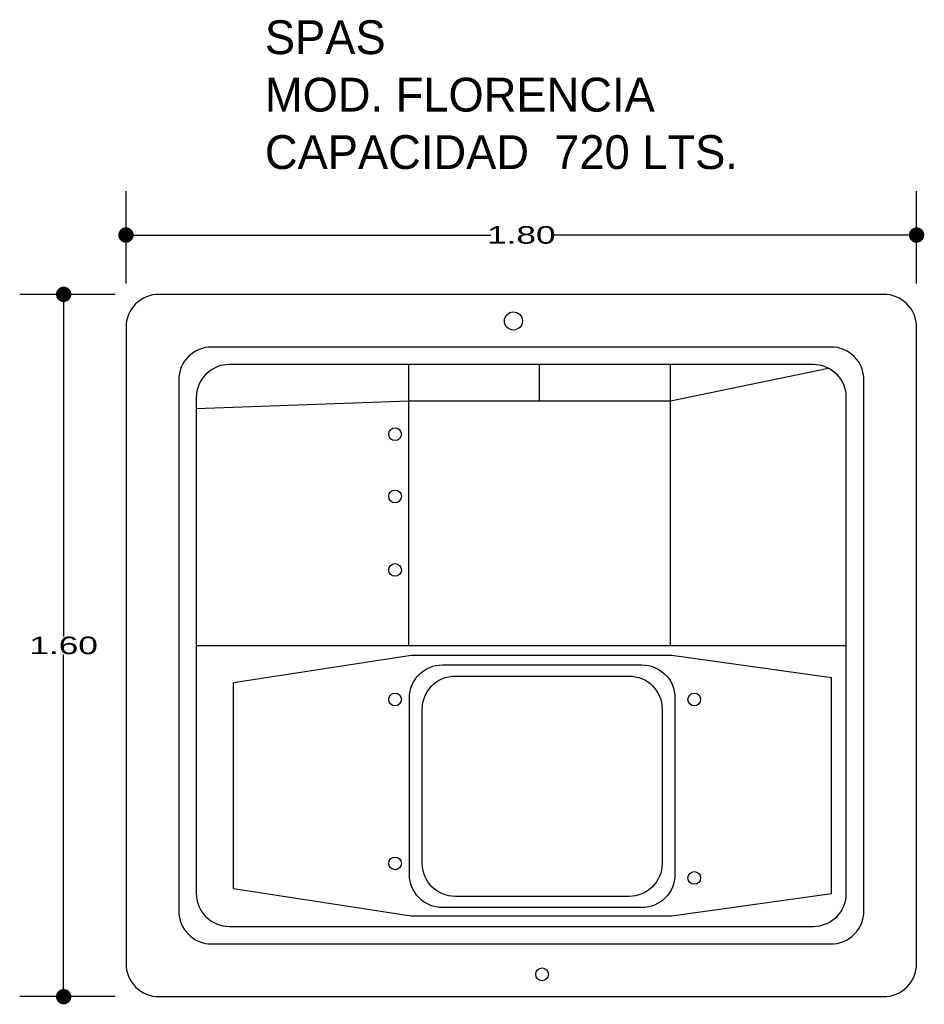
# Model space of a CAD drawing. Header units: millimetres. Extents: x 178.23 to 180.29, y 142.41 to 144.65.
import ezdxf

# ---------------------------------------------------------------- set-up
doc = ezdxf.new("R2010")
doc.units = ezdxf.units.MM
doc.layers.add('cotas', color=3, linetype='Continuous')
doc.layers.add('limies2', color=2, linetype='Continuous')
doc.styles.add('77', font='txt')
doc.styles.add('style1', font='ABALC.TTF', dxfattribs={"width": 1.5})
doc.dimstyles.new('cotas1', dxfattribs={"dimtxt": 0.04, "dimasz": 0.035, "dimexe": 0.1, "dimexo": 0.1, "dimgap": 0, "dimtad": 0, "dimtih": 1, "dimtoh": 1, "dimzin": 1, "dimdsep": 46, "dimtxsty": 'style1', "dimblk": 'DOT', "dimcen": 0.2, "dimadec": 0, "dimazin": 0, "dimtm": 1e-09, "dimtfac": 1, "dimtix": 1, "dimtmove": 0, "dimatfit": 3, "dimfxl": 0, "dimarcsym": 0})

# ---------------------------------------------------------------- blocks, each defined once
blk = doc.blocks.new('_Dot')
at = {"layer": 'limies2', "color": 0, "lineweight": -2}
blk.add_line((-0.5, 0), (-1, 0), dxfattribs=at)
at = {"layer": 'limies2', "color": 0, "const_width": 0.5}
blk.add_lwpolyline([(-0.25, 0, 1), (0.25, 0, 1)], format="xyb", close=True, dxfattribs=at)
blk = doc.blocks.new('*D2')
at = {"layer": 'cotas', "color": 0, "lineweight": -2}
for p, q in [((178.4449, 144.023), (178.2279, 144.023)), ((178.3279, 143.988), (178.3279, 143.2434)), ((178.3279, 142.458), (178.3279, 143.2027)), ((178.4449, 142.423), (178.2279, 142.423))]:
    blk.add_line(p, q, dxfattribs=at)
at = {"layer": 'Defpoints', "color": 0}
for p in [(178.3279, 144.023), (178.5449, 144.023), (178.5449, 142.423)]:
    blk.add_point(p, dxfattribs=at)
at = {"layer": 'cotas', "color": 0, "lineweight": -2, "xscale": 0.035, "yscale": 0.035, "zscale": 0.035}
for p, rotation in [((178.3279, 144.023), 90), ((178.3279, 142.423), 270)]:
    blk.add_blockref('_Dot', p, dxfattribs=dict(at, rotation=rotation))
at = {"layer": 'cotas', "color": 0, "insert": (178.3279, 143.223), "char_height": 0.04, "attachment_point": 5, "style": 'style1'}
blk.add_mtext('1.60', dxfattribs=at)
blk = doc.blocks.new('*D1')
at = {"layer": 'cotas', "color": 0, "lineweight": -2}
for p, q in [((178.4699, 144.048), (178.4699, 144.2581)), ((180.2699, 144.048), (180.2699, 144.2581)), ((178.5049, 144.1581), (179.3007, 144.1581)), ((180.2349, 144.1581), (179.4392, 144.1581))]:
    blk.add_line(p, q, dxfattribs=at)
at = {"layer": 'Defpoints', "color": 0}
for p in [(178.4699, 144.1581), (178.4699, 143.948), (180.2699, 143.948)]:
    blk.add_point(p, dxfattribs=at)
at = {"layer": 'cotas', "color": 0, "lineweight": -2, "xscale": 0.035, "yscale": 0.035, "zscale": 0.035, "rotation": 180}
blk.add_blockref('_Dot', (178.4699, 144.1581), dxfattribs=at)
at = {"layer": 'cotas', "color": 0, "lineweight": -2, "xscale": 0.035, "yscale": 0.035, "zscale": 0.035}
blk.add_blockref('_Dot', (180.2699, 144.1581), dxfattribs=at)
at = {"layer": 'cotas', "color": 0, "insert": (179.3699, 144.1581), "char_height": 0.04, "attachment_point": 5, "style": 'style1'}
blk.add_mtext('1.80', dxfattribs=at)

msp = doc.modelspace()

# ---------------------------------------------------------------- linework, layer by layer
at = {"layer": 'limies2'}
for p, q in [((179.1139, 143.223), (179.1139, 143.863)), ((179.4117, 143.7802), (179.4117, 143.863)), ((179.7096, 143.223), (179.7096, 143.863)), ((179.7096, 143.7802), (180.0694, 143.8547)), ((178.6299, 143.763), (179.1139, 143.7802)), ((179.1139, 143.7802), (179.7096, 143.7802)), ((178.6299, 143.223), (180.1099, 143.223)), ((178.7148, 143.1388), (179.1189, 143.2006)), ((179.1189, 143.2006), (179.7123, 143.2006)), ((179.7123, 143.2006), (180.0763, 143.1497)), ((178.7148, 142.669), (178.7148, 143.1388)), ((180.0763, 142.658), (180.0763, 143.1497)), ((178.7148, 142.669), (179.1189, 142.6071)), ((179.7123, 142.6071), (180.0763, 142.658)), ((179.1189, 142.6071), (179.7123, 142.6071))]:
    msp.add_line(p, q, dxfattribs=at)
for points in [[(178.5449, 142.423), (180.1949, 142.423, 0.414214), (180.2699, 142.498), (180.2699, 143.948, 0.414214), (180.1949, 144.023), (178.5449, 144.023, 0.414214), (178.4699, 143.948), (178.4699, 142.498, 0.414214)], [(178.6649, 142.543), (180.0749, 142.543, 0.414214), (180.1499, 142.618), (180.1499, 143.828, 0.414214), (180.0749, 143.903), (178.6649, 143.903, 0.414214), (178.5899, 143.828), (178.5899, 142.618, 0.414214)], [(178.7049, 142.583), (180.0349, 142.583, 0.414214), (180.1099, 142.658), (180.1099, 143.788, 0.414214), (180.0349, 143.863), (178.7049, 143.863, 0.414214), (178.6299, 143.788), (178.6299, 142.658, 0.414214)], [(179.1903, 143.1788), (179.6446, 143.1788, -0.414214), (179.7196, 143.1038), (179.7196, 142.701, -0.414214), (179.6446, 142.626), (179.1903, 142.626, -0.414214), (179.1153, 142.701), (179.1153, 143.1038, -0.414214)], [(179.2194, 143.1533), (179.6155, 143.1533, -0.414214), (179.6905, 143.0783), (179.6905, 142.7264, -0.414214), (179.6155, 142.6514), (179.2194, 142.6514, -0.414214), (179.1444, 142.7264), (179.1444, 143.0783, -0.414214)]]:
    msp.add_lwpolyline(points, format="xyb", close=True, dxfattribs=at)
for centre, radius in [((179.3519, 143.9623), 0.0206), ((179.0825, 143.7044), 0.0145), ((179.0825, 143.5625), 0.0145), ((179.0825, 143.3952), 0.0145), ((179.0825, 143.1), 0.0145), ((179.7637, 143.1), 0.0145), ((179.0825, 142.7265), 0.0145), ((179.7637, 142.6935), 0.0145), ((179.4173, 142.4739), 0.0145)]:
    msp.add_circle(centre, radius, dxfattribs=at)

# ---------------------------------------------------------------- texts
at = {"layer": 'limies2', "style": '77'}
for s, height, p in [('SPAS', 0.07708, (178.7861, 144.5702)), ('MOD. FLORENCIA', 0.077085, (178.7861, 144.4394)), ('CAPACIDAD  720 LTS.', 0.077085, (178.7861, 144.3085))]:
    msp.add_text(s, height=height, dxfattribs=at).set_placement(p)

# ---------------------------------------------------------------- dimensions: what is measured, and where the dimension line sits
at = {"layer": 'cotas'}
dim = msp.add_linear_dim(base=(178.4699, 144.1581), p1=(180.2699, 143.948), p2=(178.4699, 143.948), dimstyle='cotas1', dxfattribs=at)
dim.commit()
dim.dimension.update_dxf_attribs({"geometry": '*D1', "text_midpoint": (179.3699, 144.1581)})
dim = msp.add_linear_dim(base=(178.3279, 144.023), p1=(178.5449, 142.423), p2=(178.5449, 144.023), angle=90, dimstyle='cotas1', dxfattribs=at)
dim.commit()
dim.dimension.update_dxf_attribs({"geometry": '*D2', "text_midpoint": (178.3279, 143.223)})

doc.saveas('drawing.dxf')
